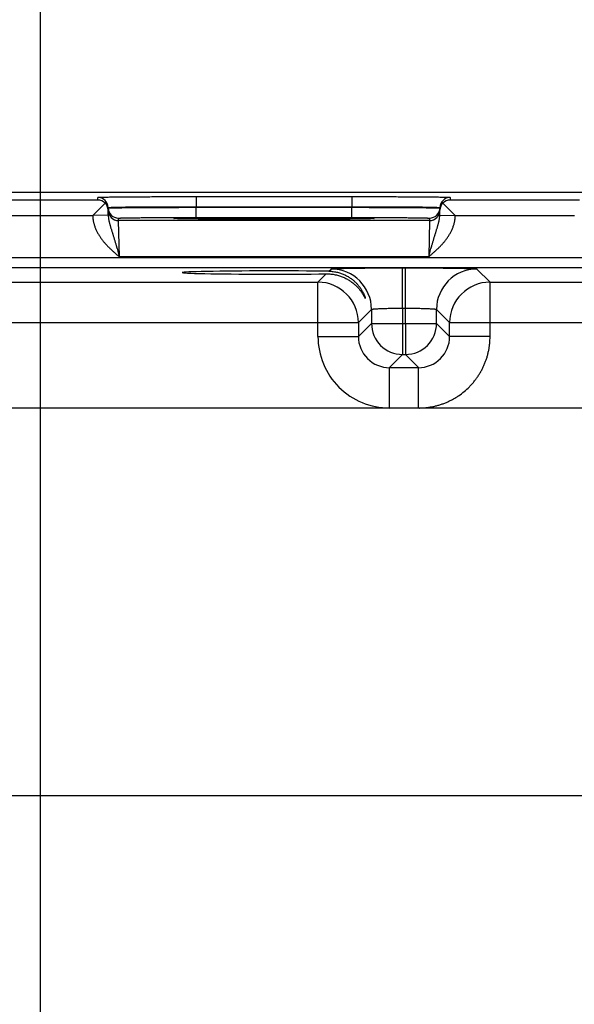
# Model space of a CAD drawing. Header units: inches. Extents: x 0 to 34, y 0 to 22.
# Tile 27 of 118: x 10.8 to 11.9, y 16.3 to 18.2. Entities that reach past the tile are written whole.
import ezdxf

# ---------------------------------------------------------------- set-up
doc = ezdxf.new("R2010")
doc.units = ezdxf.units.IN
doc.header["$LTSCALE"] = 1.87
doc.header["$MEASUREMENT"] = 0
doc.layers.get('0').update_dxf_attribs({"linetype": 'CONTINUOUS'})
doc.layers.add('DIMENSIONS', color=7, linetype='CONTINUOUS')
doc.styles.get("Standard").update_dxf_attribs({"font": 'txt', "width": 0.8})
doc.dimstyles.new('DIMSTYLE_1', dxfattribs={"dimtxt": 0.125, "dimasz": 0.18, "dimexe": 0.18, "dimexo": 0.0625, "dimgap": 0.09, "dimtad": 0, "dimtih": 1, "dimtoh": 1, "dimzin": 4, "dimdsep": 46, "dimtxsty": 'STANDARD', "dimblk": '_FILLED', "dimblk1": '_FILLED', "dimblk2": '_FILLED', "dimcen": 0.09, "dimadec": 0, "dimazin": 0, "dimtp": 0.01, "dimtm": 0.01, "dimtfac": 1, "dimtofl": 0, "dimtmove": 0, "dimatfit": 3, "dimldrblk": '_FILLED', "dimfxl": 1, "dimtolj": 1, "dimtzin": 4, "dimarcsym": 0})

# ---------------------------------------------------------------- blocks, each defined once
blk = doc.blocks.new('*D12')
at = {"layer": 'DIMENSIONS', "color": 2, "linetype": 'CONTINUOUS'}
blk.add_line((10.83, 16.2021), (10.83, 18.551), dxfattribs=at)
at = {"layer": 'DIMENSIONS', "color": 2, "linetype": 'CONTINUOUS', "insert": (10.7675, 18.6135), "char_height": 0.125, "width": 1.225, "attachment_point": 1, "rotation": 90, "line_spacing_factor": 0.9}
blk.add_mtext('5.13{\\Ftxt.shx;\\W1.000000;\\H0.125000; }[130.3]', dxfattribs=at)
blk = doc.blocks.new('_FILLED')
at = {"color": 0, "linetype": 'BYBLOCK'}
blk.add_solid([(0, 0), (-1, 0.174), (-1, -0.174)], dxfattribs=at)
blk = doc.blocks.new('*D13')
at = {"layer": 'DIMENSIONS', "color": 2, "linetype": 'CONTINUOUS'}
blk.add_line((12.69, 16.2021), (12.69, 18.551), dxfattribs=at)
at = {"layer": 'DIMENSIONS', "color": 2, "linetype": 'CONTINUOUS', "insert": (12.6275, 18.6135), "char_height": 0.125, "width": 1.225, "attachment_point": 1, "rotation": 90, "line_spacing_factor": 0.9}
blk.add_mtext('6.99{\\Ftxt.shx;\\W1.000000;\\H0.125000; }[177.6]', dxfattribs=at)
blk = doc.blocks.new('*D14')
at = {"layer": 'DIMENSIONS', "color": 2, "linetype": 'CONTINUOUS'}
blk.add_line((16.41, 16.2021), (16.41, 18.551), dxfattribs=at)
at = {"layer": 'DIMENSIONS', "color": 2, "linetype": 'CONTINUOUS', "insert": (16.3475, 18.6135), "char_height": 0.125, "width": 1.325, "attachment_point": 1, "rotation": 90, "line_spacing_factor": 0.9}
blk.add_mtext('10.71{\\Ftxt.shx;\\W1.000000;\\H0.125000; }[272.1]', dxfattribs=at)

msp = doc.modelspace()

# ---------------------------------------------------------------- linework, layer by layer
at = {"color": 7, "linetype": 'CONTINUOUS'}
for p, q in [((17.522, 17.8635), (8.5321, 17.8635)), ((10.9408, 17.8491), (10.9407, 17.8541)), ((11.1307, 17.8557), (11.1307, 17.8361)), ((11.1307, 17.8557), (11.4314, 17.8557)), ((11.4314, 17.8557), (11.4314, 17.8361)), ((11.6214, 17.8541), (11.6213, 17.8491)), ((10.6913, 17.8491), (10.9408, 17.8491)), ((10.9547, 17.8432), (10.931, 17.8191)), ((11.1307, 17.8361), (11.4314, 17.8361)), ((11.1307, 17.835), (11.1307, 17.8361)), ((11.1307, 17.8154), (11.1307, 17.835)), ((11.1307, 17.835), (11.4314, 17.835)), ((11.4314, 17.835), (11.4314, 17.8361)), ((11.4314, 17.8154), (11.4314, 17.835)), ((11.6073, 17.8432), (11.631, 17.8191)), ((11.6213, 17.8491), (11.8708, 17.8491)), ((10.7011, 17.8191), (10.931, 17.8191)), ((10.961, 17.8197), (10.931, 17.8191)), ((10.961, 17.8197), (10.9607, 17.8344)), ((11.6011, 17.8197), (11.6014, 17.8344)), ((11.6011, 17.8197), (11.631, 17.8191)), ((11.6311, 17.8191), (11.861, 17.8191)), ((10.9808, 17.8094), (10.9807, 17.8141)), ((11.5813, 17.8094), (10.9808, 17.8094)), ((10.9824, 17.7394), (10.9808, 17.8094)), ((11.0896, 17.8133), (11.0873, 17.8135)), ((11.0901, 17.8133), (11.0899, 17.8133)), ((11.0904, 17.8132), (11.0901, 17.8133)), ((11.0908, 17.8132), (11.0904, 17.8132)), ((11.0913, 17.8132), (11.0908, 17.8132)), ((11.0922, 17.8131), (11.0913, 17.8132)), ((11.0934, 17.8131), (11.0922, 17.8131)), ((11.0953, 17.813), (11.0934, 17.8131)), ((11.0978, 17.813), (11.0953, 17.813)), ((11.101, 17.8129), (11.0978, 17.813)), ((11.1051, 17.8128), (11.101, 17.8129)), ((11.109, 17.8127), (11.1051, 17.8128)), ((11.1137, 17.8127), (11.109, 17.8127)), ((11.1194, 17.8126), (11.1137, 17.8127)), ((11.1266, 17.8125), (11.1194, 17.8126)), ((11.1357, 17.8124), (11.1266, 17.8125)), ((11.1307, 17.8154), (11.4314, 17.8154)), ((11.1433, 17.8123), (11.1357, 17.8124)), ((11.1522, 17.8123), (11.1433, 17.8123)), ((11.1617, 17.8122), (11.1522, 17.8123)), ((11.1716, 17.8121), (11.1617, 17.8122)), ((11.182, 17.8121), (11.1716, 17.8121)), ((11.1928, 17.812), (11.182, 17.8121)), ((11.2039, 17.812), (11.1928, 17.812)), ((11.2154, 17.8119), (11.2039, 17.812)), ((11.2272, 17.8119), (11.2154, 17.8119)), ((11.2391, 17.8119), (11.2272, 17.8119)), ((11.2512, 17.8118), (11.2391, 17.8119)), ((11.2635, 17.8118), (11.2512, 17.8118)), ((11.2758, 17.8118), (11.2635, 17.8118)), ((11.2882, 17.8118), (11.2758, 17.8118)), ((11.3005, 17.8118), (11.2882, 17.8118)), ((11.3127, 17.8118), (11.3005, 17.8118)), ((11.3248, 17.8119), (11.3127, 17.8118)), ((11.3367, 17.8119), (11.3248, 17.8119)), ((11.3485, 17.8119), (11.3367, 17.8119)), ((11.36, 17.812), (11.3485, 17.8119)), ((11.3707, 17.812), (11.36, 17.812)), ((11.3848, 17.8121), (11.3707, 17.812)), ((11.3966, 17.8122), (11.3848, 17.8121)), ((11.4062, 17.8122), (11.3966, 17.8122)), ((11.4145, 17.8123), (11.4062, 17.8122)), ((11.4237, 17.8124), (11.4145, 17.8123)), ((11.4313, 17.8125), (11.4237, 17.8124)), ((11.4378, 17.8125), (11.4313, 17.8125)), ((11.4435, 17.8126), (11.4378, 17.8125)), ((11.4495, 17.8127), (11.4435, 17.8126)), ((11.4546, 17.8128), (11.4495, 17.8127)), ((11.4588, 17.8128), (11.4546, 17.8128)), ((11.4623, 17.8129), (11.4588, 17.8128)), ((11.4652, 17.813), (11.4623, 17.8129)), ((11.4675, 17.8131), (11.4652, 17.813)), ((11.469, 17.8131), (11.4675, 17.8131)), ((11.4702, 17.8132), (11.469, 17.8131)), ((11.4709, 17.8132), (11.4702, 17.8132)), ((11.4715, 17.8132), (11.4709, 17.8132)), ((11.4718, 17.8132), (11.4715, 17.8132)), ((11.472, 17.8133), (11.4718, 17.8132)), ((11.4722, 17.8133), (11.472, 17.8133)), ((11.4724, 17.8133), (11.4722, 17.8133)), ((11.4725, 17.8133), (11.4724, 17.8133)), ((11.4747, 17.8135), (11.4725, 17.8133)), ((11.5813, 17.8094), (11.5797, 17.7394)), ((11.5814, 17.8141), (11.5813, 17.8094)), ((17.3177, 17.7372), (9.9195, 17.7372)), ((11.5797, 17.7394), (10.9824, 17.7394)), ((17.3177, 17.7182), (9.9195, 17.7182)), ((11.3659, 17.6904), (11.382, 17.7065)), ((11.387, 17.7115), (11.3913, 17.7158)), ((11.5293, 17.6401), (11.5293, 17.7181)), ((11.5293, 17.7181), (11.5348, 17.7181)), ((11.5348, 17.6401), (11.5348, 17.7181)), ((11.6728, 17.7158), (11.6982, 17.6904)), ((10.7682, 17.6904), (11.3659, 17.6904)), ((11.3659, 17.5854), (11.3659, 17.6904)), ((11.6982, 17.5854), (11.6982, 17.6904)), ((11.6982, 17.6904), (12.2959, 17.6904)), ((11.4693, 17.6378), (11.4439, 17.6124)), ((11.4693, 17.6378), (11.4693, 17.6107)), ((11.5293, 17.6401), (11.5293, 17.6107)), ((11.5293, 17.6401), (11.5348, 17.6401)), ((11.5348, 17.6107), (11.5348, 17.6401)), ((11.5948, 17.6107), (11.5948, 17.6378)), ((11.5948, 17.6378), (11.6202, 17.6124)), ((10.6902, 17.6124), (11.4439, 17.6124)), ((11.4439, 17.6124), (11.4439, 17.5854)), ((11.4693, 17.6107), (11.4439, 17.5854)), ((11.4693, 17.6107), (11.5948, 17.6107)), ((11.5293, 17.6107), (11.5293, 17.5508)), ((11.5348, 17.6107), (11.5348, 17.5508)), ((11.5948, 17.6107), (11.6202, 17.5854)), ((11.6202, 17.5854), (11.6202, 17.6124)), ((11.6202, 17.6124), (12.3739, 17.6124)), ((11.3659, 17.5854), (11.4439, 17.5854)), ((11.6982, 17.5854), (11.6202, 17.5854)), ((11.5293, 17.5508), (11.5039, 17.5254)), ((11.5293, 17.5508), (11.5348, 17.5508)), ((11.5348, 17.5508), (11.5602, 17.5254)), ((11.5039, 17.4474), (11.5039, 17.5254)), ((11.5039, 17.5254), (11.5602, 17.5254)), ((11.5602, 17.4474), (11.5602, 17.5254)), ((17.1619, 17.4474), (10.0753, 17.4474)), ((10.0753, 16.6994), (17.1619, 16.6994))]:
    msp.add_line(p, q, dxfattribs=at)
for points in [[(11.0899, 17.8133), (11.0897, 17.8133), (11.0897, 17.8133), (11.0896, 17.8133), (11.0896, 17.8133)], [(11.4725, 17.8133), (11.4725, 17.8133), (11.4725, 17.8133), (11.4725, 17.8133)]]:
    msp.add_lwpolyline(points, dxfattribs=at)
for centre, radius, start, end in [((10.9407, 17.8341), 0.02, 1.0012, 90.0013), ((11.6214, 17.8341), 0.02, 89.9987, 178.9988), ((10.9406, 17.8288), 0.0202, 45.4189, 89.3143), ((10.9411, 17.829), 0.0197, 1.0498, 46.2249), ((11.6209, 17.829), 0.0197, 133.7752, 178.9502), ((11.6215, 17.8288), 0.0202, 90.6857, 134.5811), ((10.9807, 17.8341), 0.02, 181.0012, 270.0013), ((10.9808, 17.8294), 0.02, 181.2126, 270.0013), ((11.5813, 17.8294), 0.02, 269.9987, 358.7928), ((11.5814, 17.8341), 0.02, 269.9987, 358.9988), ((11.0943, 17.8962), 0.0831, 266.7304, 266.8794), ((11.4747, 17.7985), 0.015, 89.9998, 100.6378), ((11.4679, 17.8941), 0.0809, 273.1185, 273.2776), ((11.3913, 17.6377), 0.078, 0.0209, 89.9791), ((11.6728, 17.6377), 0.078, 90.0209, 179.9791), ((11.3659, 17.6124), 0.078, 0.0209, 89.9791), ((11.6982, 17.6124), 0.078, 90.0209, 179.9791), ((11.5293, 17.6108), 0.06, 180.0209, 269.9791), ((11.5348, 17.6108), 0.06, 270.0209, 359.9791), ((11.5039, 17.5854), 0.138, 179.9965, 270.0037), ((11.5039, 17.5853), 0.06, 179.9638, 270.0362), ((11.5602, 17.5853), 0.06, 269.9638, 0.0362)]:
    msp.add_arc(centre, radius, start, end, dxfattribs=at)
msp.add_ellipse((11.281, 17.709), major_axis=(0.1771, 0), ratio=0.017455, start_param=0.929285, end_param=5.318993, dxfattribs=at)
for points, knots in [([(10.9407, 17.8541), (10.9407, 17.8541), (10.9407, 17.8541), (10.9407, 17.8541), (10.9407, 17.8541), (10.9407, 17.8541), (10.9408, 17.8541), (10.9408, 17.8541), (10.9408, 17.8541), (10.9409, 17.8541), (10.941, 17.8542), (10.9411, 17.8542), (10.9412, 17.8542), (10.9414, 17.8542), (10.9417, 17.8542), (10.9422, 17.8543), (10.9428, 17.8543), (10.9435, 17.8544), (10.9444, 17.8544), (10.9454, 17.8544), (10.9464, 17.8545), (10.9476, 17.8545), (10.9489, 17.8546), (10.9503, 17.8546), (10.9518, 17.8546), (10.9535, 17.8547), (10.9558, 17.8547), (10.9591, 17.8548), (10.9633, 17.8549), (10.9678, 17.8549), (10.9728, 17.855), (10.9782, 17.8551), (10.9839, 17.8551), (10.99, 17.8552), (10.9964, 17.8552), (11.0032, 17.8553), (11.0128, 17.8554), (11.0255, 17.8555), (11.0414, 17.8555), (11.0582, 17.8556), (11.0757, 17.8557), (11.0937, 17.8557), (11.1121, 17.8557), (11.1245, 17.8557), (11.1307, 17.8557)], [0, 0, 0, 0, 0.000056, 0.000092, 0.000134, 0.000241, 0.000383, 0.000559, 0.000772, 0.001022, 0.001308, 0.001991, 0.002823, 0.003804, 0.004935, 0.007643, 0.010948, 0.014847, 0.019338, 0.02442, 0.030088, 0.03634, 0.043173, 0.050581, 0.058561, 0.067109, 0.076217, 0.096099, 0.118157, 0.142341, 0.168591, 0.196844, 0.227033, 0.259085, 0.292923, 0.328465, 0.365625, 0.44444, 0.528608, 0.617319, 0.709716, 0.80491, 0.901983, 1, 1, 1, 1]), ([(11.4314, 17.8557), (11.4376, 17.8557), (11.45, 17.8557), (11.4684, 17.8557), (11.4864, 17.8557), (11.5039, 17.8556), (11.5207, 17.8555), (11.5366, 17.8555), (11.5493, 17.8554), (11.5589, 17.8553), (11.5656, 17.8552), (11.5721, 17.8552), (11.5782, 17.8551), (11.5839, 17.8551), (11.5892, 17.855), (11.5942, 17.8549), (11.5988, 17.8549), (11.603, 17.8548), (11.6062, 17.8547), (11.6086, 17.8547), (11.6102, 17.8546), (11.6118, 17.8546), (11.6132, 17.8546), (11.6145, 17.8545), (11.6156, 17.8545), (11.6167, 17.8544), (11.6177, 17.8544), (11.6185, 17.8544), (11.6193, 17.8543), (11.6199, 17.8543), (11.6204, 17.8542), (11.6207, 17.8542), (11.6208, 17.8542), (11.621, 17.8542), (11.6211, 17.8542), (11.6212, 17.8541), (11.6212, 17.8541), (11.6213, 17.8541), (11.6213, 17.8541), (11.6213, 17.8541), (11.6213, 17.8541), (11.6214, 17.8541), (11.6214, 17.8541), (11.6214, 17.8541), (11.6214, 17.8541)], [0, 0, 0, 0, 0.098017, 0.19509, 0.290284, 0.382681, 0.471392, 0.55556, 0.634375, 0.671535, 0.707077, 0.740915, 0.772967, 0.803156, 0.831409, 0.857659, 0.881843, 0.903901, 0.923783, 0.932891, 0.941439, 0.949419, 0.956827, 0.96366, 0.969912, 0.97558, 0.980662, 0.985153, 0.989052, 0.992357, 0.995065, 0.996196, 0.997177, 0.998009, 0.998692, 0.998978, 0.999228, 0.999441, 0.999617, 0.999759, 0.999866, 0.999908, 0.999944, 1, 1, 1, 1]), ([(10.9607, 17.8344), (10.9607, 17.8344), (10.9607, 17.8344), (10.9607, 17.8345), (10.9607, 17.8345), (10.9608, 17.8345), (10.9608, 17.8345), (10.9608, 17.8345), (10.9609, 17.8345), (10.9609, 17.8345), (10.961, 17.8345), (10.9612, 17.8346), (10.9613, 17.8346), (10.9615, 17.8346), (10.9617, 17.8346), (10.962, 17.8347), (10.9623, 17.8347), (10.9627, 17.8347), (10.9632, 17.8348), (10.964, 17.8348), (10.9649, 17.8349), (10.9658, 17.8349), (10.9669, 17.8349), (10.968, 17.835), (10.9693, 17.835), (10.9712, 17.8351), (10.9738, 17.8352), (10.9771, 17.8353), (10.9809, 17.8353), (10.985, 17.8354), (10.9894, 17.8355), (10.9942, 17.8356), (10.9994, 17.8356), (11.0048, 17.8357), (11.0106, 17.8357), (11.0166, 17.8358), (11.0252, 17.8359), (11.0365, 17.8359), (11.0508, 17.836), (11.0658, 17.8361), (11.0815, 17.8361), (11.0976, 17.8361), (11.1141, 17.8361), (11.1251, 17.8361), (11.1307, 17.8361)], [0, 0, 0, 0, 0.000074, 0.000165, 0.000283, 0.000432, 0.000615, 0.000833, 0.001086, 0.001376, 0.002065, 0.002902, 0.003887, 0.005021, 0.006303, 0.007733, 0.009313, 0.011041, 0.014942, 0.019435, 0.024517, 0.030186, 0.036439, 0.043271, 0.050679, 0.058658, 0.076312, 0.096191, 0.118246, 0.142426, 0.168672, 0.196922, 0.227107, 0.259155, 0.292989, 0.328526, 0.365683, 0.44449, 0.52865, 0.617353, 0.709742, 0.804928, 0.901992, 1, 1, 1, 1]), ([(10.9607, 17.8337), (10.9607, 17.8337), (10.9607, 17.8337), (10.9607, 17.8337), (10.9607, 17.8337), (10.9608, 17.8337), (10.9608, 17.8337), (10.9608, 17.8337), (10.9608, 17.8337), (10.9609, 17.8337), (10.9609, 17.8338), (10.961, 17.8338), (10.9612, 17.8338), (10.9614, 17.8338), (10.9615, 17.8338), (10.9618, 17.8338), (10.962, 17.8338), (10.9623, 17.8338), (10.9627, 17.8339), (10.9633, 17.8339), (10.964, 17.8339), (10.9649, 17.8339), (10.9658, 17.8339), (10.9669, 17.834), (10.9681, 17.834), (10.9693, 17.834), (10.9707, 17.834), (10.9721, 17.8341), (10.9743, 17.8341), (10.9772, 17.8342), (10.9809, 17.8342), (10.985, 17.8342), (10.9895, 17.8343), (10.9943, 17.8343), (10.9994, 17.8344), (11.0048, 17.8344), (11.0106, 17.8345), (11.0166, 17.8345), (11.0252, 17.8346), (11.0365, 17.8347), (11.0508, 17.8347), (11.0658, 17.8348), (11.0815, 17.8349), (11.0976, 17.8349), (11.1141, 17.835), (11.1251, 17.835), (11.1307, 17.835)], [0, 0, 0, 0, 0.000039, 0.000068, 0.000105, 0.000205, 0.000341, 0.000513, 0.000722, 0.000969, 0.001252, 0.001932, 0.002761, 0.00374, 0.004868, 0.006146, 0.007574, 0.009151, 0.010876, 0.014774, 0.019265, 0.024346, 0.030014, 0.036267, 0.0431, 0.050509, 0.05849, 0.067038, 0.076148, 0.096032, 0.118094, 0.14228, 0.168533, 0.19679, 0.226982, 0.259037, 0.292878, 0.328423, 0.365586, 0.444407, 0.528581, 0.617296, 0.709699, 0.804898, 0.901977, 1, 1, 1, 1]), ([(11.4314, 17.8361), (11.437, 17.8361), (11.448, 17.8361), (11.4645, 17.8361), (11.4806, 17.8361), (11.4963, 17.8361), (11.5113, 17.836), (11.5256, 17.8359), (11.5369, 17.8359), (11.5455, 17.8358), (11.5515, 17.8357), (11.5573, 17.8357), (11.5627, 17.8356), (11.5678, 17.8356), (11.5726, 17.8355), (11.5771, 17.8354), (11.5812, 17.8353), (11.5849, 17.8353), (11.5883, 17.8352), (11.5909, 17.8351), (11.5928, 17.835), (11.594, 17.835), (11.5952, 17.8349), (11.5963, 17.8349), (11.5972, 17.8349), (11.5981, 17.8348), (11.5988, 17.8348), (11.5994, 17.8347), (11.5998, 17.8347), (11.6001, 17.8347), (11.6003, 17.8346), (11.6005, 17.8346), (11.6007, 17.8346), (11.6009, 17.8346), (11.601, 17.8345), (11.6011, 17.8345), (11.6012, 17.8345), (11.6013, 17.8345), (11.6013, 17.8345), (11.6013, 17.8345), (11.6013, 17.8345), (11.6014, 17.8345), (11.6014, 17.8344), (11.6014, 17.8344), (11.6014, 17.8344)], [0, 0, 0, 0, 0.098008, 0.195072, 0.290258, 0.382647, 0.47135, 0.55551, 0.634317, 0.671474, 0.707011, 0.740845, 0.772893, 0.803078, 0.831328, 0.857574, 0.881754, 0.903809, 0.923688, 0.941342, 0.949321, 0.956729, 0.963561, 0.969814, 0.975483, 0.980565, 0.985058, 0.988959, 0.990687, 0.992267, 0.993697, 0.994979, 0.996113, 0.997098, 0.997935, 0.998624, 0.998914, 0.999167, 0.999385, 0.999568, 0.999717, 0.999835, 0.999926, 1, 1, 1, 1]), ([(11.4314, 17.835), (11.4369, 17.835), (11.448, 17.835), (11.4644, 17.8349), (11.4806, 17.8349), (11.4962, 17.8348), (11.5113, 17.8347), (11.5255, 17.8347), (11.5369, 17.8346), (11.5455, 17.8345), (11.5515, 17.8345), (11.5572, 17.8344), (11.5627, 17.8344), (11.5678, 17.8343), (11.5726, 17.8343), (11.5771, 17.8342), (11.5812, 17.8342), (11.5849, 17.8342), (11.5878, 17.8341), (11.5899, 17.8341), (11.5914, 17.834), (11.5928, 17.834), (11.594, 17.834), (11.5952, 17.834), (11.5962, 17.8339), (11.5972, 17.8339), (11.5981, 17.8339), (11.5988, 17.8339), (11.5994, 17.8339), (11.5998, 17.8338), (11.6001, 17.8338), (11.6003, 17.8338), (11.6005, 17.8338), (11.6007, 17.8338), (11.6009, 17.8338), (11.601, 17.8338), (11.6011, 17.8338), (11.6012, 17.8337), (11.6012, 17.8337), (11.6013, 17.8337), (11.6013, 17.8337), (11.6013, 17.8337), (11.6013, 17.8337), (11.6013, 17.8337), (11.6014, 17.8337), (11.6014, 17.8337), (11.6014, 17.8337)], [0, 0, 0, 0, 0.098023, 0.195102, 0.290301, 0.382704, 0.471419, 0.555593, 0.634414, 0.671577, 0.707122, 0.740963, 0.773018, 0.80321, 0.831467, 0.85772, 0.881906, 0.903968, 0.923852, 0.932962, 0.94151, 0.949491, 0.9569, 0.963733, 0.969986, 0.975654, 0.980735, 0.985226, 0.989124, 0.990849, 0.992426, 0.993854, 0.995132, 0.99626, 0.997239, 0.998068, 0.998748, 0.999031, 0.999278, 0.999487, 0.999659, 0.999795, 0.999895, 0.999932, 0.999961, 1, 1, 1, 1]), ([(10.931, 17.8191), (10.931, 17.8185), (10.931, 17.8175), (10.9311, 17.816), (10.9312, 17.8145), (10.9314, 17.8129), (10.9316, 17.8114), (10.9319, 17.8094), (10.9322, 17.8074), (10.9327, 17.8054), (10.9332, 17.8034), (10.9341, 17.8), (10.9358, 17.7952), (10.9382, 17.7896), (10.9411, 17.7841), (10.9438, 17.7798), (10.9461, 17.7764), (10.9478, 17.7739), (10.9497, 17.7715), (10.9516, 17.7691), (10.9536, 17.7668), (10.9556, 17.7645), (10.9577, 17.7622), (10.9598, 17.76), (10.962, 17.7579), (10.9649, 17.755), (10.9686, 17.7515), (10.9731, 17.7474), (10.9777, 17.7434), (10.9808, 17.7407), (10.9824, 17.7394)], [0, 0, 0, 0, 0.015626, 0.031252, 0.046878, 0.062505, 0.078131, 0.093757, 0.125007, 0.140633, 0.156259, 0.18751, 0.249998, 0.312489, 0.374982, 0.437477, 0.468728, 0.499979, 0.531231, 0.562483, 0.593734, 0.624986, 0.656238, 0.687489, 0.718741, 0.749993, 0.812494, 0.874996, 0.937498, 1, 1, 1, 1]), ([(10.961, 17.8197), (10.961, 17.818), (10.9612, 17.8155), (10.9617, 17.8122), (10.9621, 17.8097), (10.9626, 17.8073), (10.9632, 17.8049), (10.9638, 17.8025), (10.9645, 17.8002), (10.9652, 17.7978), (10.9659, 17.7955), (10.9666, 17.7931), (10.9674, 17.7907), (10.9681, 17.7883), (10.9689, 17.7859), (10.9696, 17.7835), (10.9704, 17.7811), (10.9711, 17.7786), (10.9719, 17.7761), (10.9727, 17.7736), (10.9734, 17.7711), (10.9742, 17.7685), (10.9749, 17.766), (10.9757, 17.7634), (10.9763, 17.7612), (10.9768, 17.7594), (10.9772, 17.7581), (10.9775, 17.7568), (10.9783, 17.7541), (10.979, 17.7515), (10.9798, 17.7488), (10.9802, 17.7475), (10.9805, 17.7461), (10.981, 17.7443), (10.9816, 17.7421), (10.9821, 17.7403), (10.9824, 17.7394)], [0, 0, 0, 0, 0.06052, 0.090457, 0.120221, 0.149857, 0.179404, 0.208909, 0.238413, 0.267957, 0.297579, 0.327318, 0.357202, 0.387262, 0.41752, 0.447999, 0.478715, 0.509675, 0.540886, 0.572356, 0.604084, 0.636059, 0.668276, 0.700724, 0.73339, 0.749798, 0.766254, 0.782754, 0.799297, 0.865833, 0.882544, 0.899278, 0.916033, 0.932805, 0.966389, 1, 1, 1, 1]), ([(11.5797, 17.7394), (11.58, 17.7403), (11.5804, 17.7421), (11.5811, 17.7443), (11.5816, 17.7461), (11.5821, 17.7479), (11.5829, 17.751), (11.5838, 17.7541), (11.5845, 17.7568), (11.5849, 17.7581), (11.5853, 17.7594), (11.5858, 17.7612), (11.5864, 17.7634), (11.5872, 17.766), (11.5879, 17.7685), (11.5887, 17.7711), (11.5894, 17.7736), (11.5902, 17.7761), (11.5909, 17.7786), (11.5916, 17.7807), (11.5921, 17.7823), (11.5926, 17.7839), (11.5932, 17.7859), (11.594, 17.7883), (11.5947, 17.7907), (11.5955, 17.7931), (11.5962, 17.7955), (11.5969, 17.7978), (11.5976, 17.8002), (11.5982, 17.8025), (11.5989, 17.8049), (11.5994, 17.8073), (11.6, 17.8097), (11.6004, 17.8122), (11.6009, 17.8155), (11.6011, 17.818), (11.6011, 17.8197)], [0, 0, 0, 0, 0.033611, 0.067195, 0.083967, 0.100722, 0.134167, 0.200703, 0.217246, 0.233746, 0.250202, 0.26661, 0.299276, 0.331724, 0.363941, 0.395916, 0.427644, 0.459114, 0.490325, 0.521285, 0.536673, 0.552001, 0.58248, 0.612738, 0.642798, 0.672682, 0.702421, 0.732043, 0.761587, 0.791091, 0.820596, 0.850143, 0.879779, 0.909543, 0.93948, 1, 1, 1, 1]), ([(11.5797, 17.7394), (11.5813, 17.7407), (11.5843, 17.7434), (11.5889, 17.7474), (11.5935, 17.7515), (11.5972, 17.755), (11.6001, 17.7579), (11.6023, 17.76), (11.6044, 17.7622), (11.6065, 17.7645), (11.6085, 17.7668), (11.6105, 17.7691), (11.6124, 17.7715), (11.6142, 17.7739), (11.616, 17.7764), (11.6183, 17.7798), (11.621, 17.7841), (11.6238, 17.7896), (11.6263, 17.7952), (11.628, 17.8), (11.6289, 17.8034), (11.6294, 17.8054), (11.6298, 17.8074), (11.6302, 17.8094), (11.6305, 17.8114), (11.6307, 17.8129), (11.6309, 17.8145), (11.631, 17.816), (11.6311, 17.8175), (11.6311, 17.8185), (11.6311, 17.8191)], [0, 0, 0, 0, 0.062502, 0.125004, 0.187506, 0.250007, 0.281259, 0.312511, 0.343762, 0.375014, 0.406266, 0.437517, 0.468769, 0.500021, 0.531272, 0.562523, 0.625018, 0.687511, 0.750002, 0.81249, 0.843741, 0.859367, 0.874993, 0.906243, 0.921869, 0.937495, 0.953122, 0.968748, 0.984374, 1, 1, 1, 1]), ([(10.9807, 17.8141), (10.9807, 17.8141), (10.9807, 17.8141), (10.9807, 17.8141), (10.9807, 17.8141), (10.9808, 17.8141), (10.9808, 17.8141), (10.9808, 17.8141), (10.9809, 17.8141), (10.9809, 17.8141), (10.981, 17.8141), (10.9811, 17.8142), (10.9813, 17.8142), (10.9815, 17.8142), (10.9819, 17.8142), (10.9824, 17.8142), (10.983, 17.8143), (10.9836, 17.8143), (10.9844, 17.8143), (10.9852, 17.8144), (10.9862, 17.8144), (10.9872, 17.8144), (10.9883, 17.8145), (10.99, 17.8145), (10.9922, 17.8146), (10.9952, 17.8146), (10.9985, 17.8147), (11.0021, 17.8147), (11.0061, 17.8148), (11.0103, 17.8148), (11.0148, 17.8149), (11.0196, 17.8149), (11.0247, 17.815), (11.03, 17.815), (11.0376, 17.8151), (11.0476, 17.8151), (11.0602, 17.8152), (11.0735, 17.8153), (11.0873, 17.8153), (11.1015, 17.8153), (11.116, 17.8154), (11.1258, 17.8154), (11.1307, 17.8154)], [0, 0, 0, 0, 0.00013, 0.00018, 0.000238, 0.000379, 0.000556, 0.000768, 0.001018, 0.001304, 0.001987, 0.002819, 0.003801, 0.004931, 0.007639, 0.010944, 0.014843, 0.019334, 0.024416, 0.030084, 0.036337, 0.043169, 0.050578, 0.058558, 0.076214, 0.096095, 0.118154, 0.142337, 0.168588, 0.196841, 0.22703, 0.259082, 0.29292, 0.328462, 0.365623, 0.444438, 0.528607, 0.617317, 0.709715, 0.804909, 0.901983, 1, 1, 1, 1]), ([(11.0873, 17.8135), (11.0873, 17.8135), (11.0873, 17.8135), (11.0873, 17.8135), (11.0874, 17.8135), (11.0874, 17.8135), (11.0874, 17.8136), (11.0874, 17.8136), (11.0875, 17.8136), (11.0875, 17.8136), (11.0876, 17.8136), (11.0877, 17.8136), (11.0879, 17.8136), (11.0881, 17.8137), (11.0884, 17.8137), (11.0888, 17.8137), (11.0895, 17.8138), (11.0902, 17.8138), (11.0911, 17.8138), (11.0921, 17.8139), (11.0932, 17.8139), (11.0944, 17.814), (11.0957, 17.814), (11.0971, 17.814), (11.0987, 17.8141), (11.1003, 17.8141), (11.1028, 17.8142), (11.1061, 17.8142), (11.1103, 17.8143), (11.115, 17.8144), (11.1201, 17.8145), (11.1256, 17.8145), (11.1314, 17.8146), (11.1376, 17.8147), (11.1442, 17.8147), (11.151, 17.8148), (11.1608, 17.8148), (11.1738, 17.8149), (11.19, 17.815), (11.2071, 17.8151), (11.225, 17.8151), (11.2434, 17.8152), (11.2621, 17.8152), (11.281, 17.8152), (11.3, 17.8152), (11.3187, 17.8152), (11.3371, 17.8151), (11.3549, 17.8151), (11.3721, 17.815), (11.3883, 17.8149), (11.4012, 17.8148), (11.411, 17.8148), (11.4179, 17.8147), (11.4245, 17.8147), (11.4307, 17.8146), (11.4365, 17.8145), (11.442, 17.8145), (11.4471, 17.8144), (11.4517, 17.8143), (11.456, 17.8142), (11.4593, 17.8142), (11.4617, 17.8141), (11.4634, 17.8141), (11.4649, 17.814), (11.4664, 17.814), (11.4677, 17.814), (11.4689, 17.8139), (11.47, 17.8139), (11.471, 17.8138), (11.4719, 17.8138), (11.4726, 17.8138), (11.4733, 17.8137), (11.4737, 17.8137), (11.474, 17.8137), (11.4742, 17.8136), (11.4744, 17.8136), (11.4745, 17.8136), (11.4746, 17.8136), (11.4746, 17.8136), (11.4747, 17.8136), (11.4747, 17.8136), (11.4747, 17.8135), (11.4747, 17.8135), (11.4747, 17.8135), (11.4747, 17.8135), (11.4747, 17.8135), (11.4747, 17.8135)], [0, 0, 0, 0, 0.000028, 0.000046, 0.000067, 0.000121, 0.000191, 0.00028, 0.000386, 0.000511, 0.000654, 0.000996, 0.001412, 0.001903, 0.002469, 0.003824, 0.005476, 0.007427, 0.009674, 0.012215, 0.015051, 0.018178, 0.021595, 0.025301, 0.029292, 0.033567, 0.038123, 0.048066, 0.059098, 0.071192, 0.084318, 0.098447, 0.113543, 0.129569, 0.146489, 0.16426, 0.18284, 0.222246, 0.264327, 0.308678, 0.354872, 0.402465, 0.450996, 0.5, 0.549004, 0.597535, 0.645128, 0.691322, 0.735673, 0.777754, 0.81716, 0.83574, 0.853511, 0.870431, 0.886457, 0.901553, 0.915682, 0.928808, 0.940902, 0.951934, 0.961877, 0.966433, 0.970708, 0.974699, 0.978405, 0.981822, 0.984949, 0.987785, 0.990326, 0.992573, 0.994524, 0.996176, 0.997531, 0.998097, 0.998588, 0.999004, 0.999346, 0.999489, 0.999614, 0.99972, 0.999809, 0.999879, 0.999933, 0.999954, 0.999972, 1, 1, 1, 1]), ([(11.4723, 17.8132), (11.4721, 17.8132), (11.4716, 17.8132), (11.4704, 17.8132), (11.4687, 17.8131), (11.4665, 17.813), (11.4638, 17.813), (11.4609, 17.8129), (11.4575, 17.8128), (11.4538, 17.8128), (11.4483, 17.8127), (11.4405, 17.8126), (11.4303, 17.8124), (11.4189, 17.8123), (11.4064, 17.8122), (11.393, 17.8121), (11.3734, 17.812), (11.3473, 17.8119), (11.3147, 17.8118), (11.281, 17.8118), (11.2474, 17.8118), (11.2148, 17.8119), (11.1887, 17.812), (11.1691, 17.8121), (11.1557, 17.8122), (11.1432, 17.8123), (11.1318, 17.8124), (11.1216, 17.8126), (11.1138, 17.8127), (11.1082, 17.8128), (11.1046, 17.8128), (11.1012, 17.8129), (11.0982, 17.813), (11.0956, 17.813), (11.0933, 17.8131), (11.0917, 17.8132), (11.0905, 17.8132), (11.09, 17.8132), (11.0898, 17.8132)], [0, 0, 0, 0, 0.001889, 0.004021, 0.009006, 0.014947, 0.021832, 0.029647, 0.038378, 0.048007, 0.058516, 0.08209, 0.108916, 0.138787, 0.171468, 0.206708, 0.24423, 0.324939, 0.411089, 0.500002, 0.588914, 0.675064, 0.755773, 0.793295, 0.828534, 0.861216, 0.891086, 0.917912, 0.941486, 0.951994, 0.961623, 0.970354, 0.978169, 0.985053, 0.990994, 0.995979, 0.998111, 1, 1, 1, 1]), ([(11.4314, 17.8154), (11.4363, 17.8154), (11.446, 17.8154), (11.4606, 17.8153), (11.4748, 17.8153), (11.4886, 17.8153), (11.5019, 17.8152), (11.5145, 17.8151), (11.5245, 17.8151), (11.532, 17.815), (11.5374, 17.815), (11.5424, 17.8149), (11.5472, 17.8149), (11.5518, 17.8148), (11.556, 17.8148), (11.5599, 17.8147), (11.5636, 17.8147), (11.5669, 17.8146), (11.5698, 17.8146), (11.5721, 17.8145), (11.5738, 17.8145), (11.5749, 17.8144), (11.5759, 17.8144), (11.5768, 17.8144), (11.5777, 17.8143), (11.5785, 17.8143), (11.5791, 17.8143), (11.5797, 17.8142), (11.5802, 17.8142), (11.5806, 17.8142), (11.5808, 17.8142), (11.5809, 17.8142), (11.5811, 17.8141), (11.5812, 17.8141), (11.5812, 17.8141), (11.5813, 17.8141), (11.5813, 17.8141), (11.5813, 17.8141), (11.5813, 17.8141), (11.5813, 17.8141), (11.5814, 17.8141), (11.5814, 17.8141), (11.5814, 17.8141)], [0, 0, 0, 0, 0.098017, 0.195091, 0.290285, 0.382683, 0.471393, 0.555562, 0.634377, 0.671538, 0.70708, 0.740918, 0.77297, 0.803159, 0.831412, 0.857663, 0.881846, 0.903905, 0.923786, 0.941442, 0.949422, 0.956831, 0.963663, 0.969916, 0.975584, 0.980666, 0.985157, 0.989056, 0.992361, 0.995069, 0.996199, 0.997181, 0.998013, 0.998696, 0.998982, 0.999232, 0.999444, 0.999621, 0.999762, 0.99982, 0.99987, 1, 1, 1, 1]), ([(11.382, 17.7065), (11.3835, 17.7065), (11.3865, 17.7065), (11.3909, 17.7062), (11.3952, 17.7056), (11.3994, 17.7049), (11.4034, 17.7039), (11.4085, 17.7025), (11.4145, 17.7003), (11.4213, 17.6971), (11.4274, 17.6934), (11.4329, 17.6895), (11.4371, 17.6859), (11.4402, 17.683), (11.4423, 17.6808), (11.4443, 17.6786), (11.4461, 17.6764), (11.4478, 17.6742), (11.4494, 17.6721), (11.4508, 17.67), (11.4519, 17.6682), (11.4527, 17.6669), (11.4533, 17.666), (11.4538, 17.665), (11.4543, 17.6642), (11.4548, 17.6633), (11.4552, 17.6626), (11.4556, 17.6618), (11.4559, 17.6613), (11.4561, 17.6609), (11.4563, 17.6606), (11.4564, 17.6603), (11.4565, 17.6601), (11.4567, 17.6599), (11.4568, 17.6597), (11.4569, 17.6595), (11.457, 17.6594), (11.457, 17.6592), (11.4571, 17.6592), (11.4571, 17.6591), (11.4572, 17.6591), (11.4572, 17.6591), (11.4572, 17.659), (11.4572, 17.659), (11.4573, 17.659), (11.4573, 17.659), (11.4573, 17.659), (11.4573, 17.6591), (11.4573, 17.6591), (11.4573, 17.6591), (11.4573, 17.6591), (11.4573, 17.6592)], [0, 0, 0, 0, 0.048093, 0.095091, 0.141009, 0.185866, 0.229688, 0.272501, 0.3552, 0.434225, 0.509783, 0.582024, 0.651013, 0.684282, 0.716702, 0.748235, 0.778826, 0.808398, 0.836844, 0.86402, 0.889735, 0.901969, 0.913737, 0.924997, 0.935698, 0.945787, 0.955203, 0.963879, 0.971744, 0.975349, 0.978724, 0.981859, 0.984745, 0.987372, 0.989733, 0.99182, 0.993626, 0.995146, 0.996377, 0.996884, 0.99732, 0.997686, 0.997986, 0.998225, 0.998416, 0.998584, 0.998762, 0.99898, 0.999254, 0.999593, 1, 1, 1, 1]), ([(11.387, 17.7115), (11.3885, 17.7115), (11.3913, 17.7114), (11.3955, 17.711), (11.3995, 17.7103), (11.4035, 17.7095), (11.4073, 17.7085), (11.4109, 17.7073), (11.4144, 17.706), (11.4188, 17.704), (11.424, 17.7013), (11.4298, 17.6976), (11.4349, 17.6935), (11.4395, 17.6892), (11.4429, 17.6854), (11.4454, 17.6824), (11.4471, 17.6801), (11.4487, 17.6778), (11.4501, 17.6755), (11.4515, 17.6733), (11.4526, 17.6711), (11.4537, 17.669), (11.4546, 17.667), (11.4553, 17.6654), (11.4558, 17.6642), (11.4561, 17.6633), (11.4564, 17.6626), (11.4566, 17.6618), (11.4568, 17.6612), (11.457, 17.6606), (11.4571, 17.6602), (11.4572, 17.6599), (11.4572, 17.6597), (11.4573, 17.6595), (11.4573, 17.6594), (11.4573, 17.6593), (11.4573, 17.6592), (11.4573, 17.6592)], [0, 0, 0, 0, 0.045855, 0.09065, 0.134413, 0.177176, 0.218973, 0.25984, 0.299815, 0.338935, 0.414725, 0.487482, 0.557395, 0.624572, 0.689013, 0.720173, 0.750576, 0.780168, 0.808872, 0.836587, 0.863176, 0.888457, 0.912195, 0.934085, 0.944221, 0.953744, 0.962593, 0.970702, 0.978001, 0.984418, 0.989885, 0.992242, 0.994337, 0.996164, 0.997719, 0.998998, 1, 1, 1, 1]), ([(11.3913, 17.7158), (11.3913, 17.7158), (11.3913, 17.7158), (11.3913, 17.7158), (11.3914, 17.7158), (11.3915, 17.7158), (11.3916, 17.7159), (11.3917, 17.7159), (11.3919, 17.7159), (11.3922, 17.716), (11.3926, 17.7161), (11.3931, 17.7161), (11.3937, 17.7162), (11.3944, 17.7162), (11.3951, 17.7163), (11.3959, 17.7163), (11.3968, 17.7164), (11.3982, 17.7165), (11.4001, 17.7166), (11.4026, 17.7167), (11.4054, 17.7168), (11.4084, 17.7169), (11.4118, 17.717), (11.4155, 17.7171), (11.4194, 17.7172), (11.4235, 17.7173), (11.428, 17.7174), (11.4343, 17.7175), (11.4428, 17.7176), (11.4536, 17.7177), (11.4651, 17.7179), (11.4772, 17.718), (11.4898, 17.718), (11.5027, 17.7181), (11.5159, 17.7181), (11.5248, 17.7181), (11.5293, 17.7181)], [0, 0, 0, 0, 0.000163, 0.000356, 0.000838, 0.001454, 0.002211, 0.003109, 0.004151, 0.006666, 0.009759, 0.013431, 0.01768, 0.022505, 0.027903, 0.033872, 0.040409, 0.047509, 0.063386, 0.081466, 0.101706, 0.124061, 0.148477, 0.174898, 0.203262, 0.233501, 0.265545, 0.299319, 0.371734, 0.450065, 0.533574, 0.621476, 0.712942, 0.807113, 0.9031, 1, 1, 1, 1]), ([(11.5348, 17.7181), (11.5393, 17.7181), (11.5482, 17.7181), (11.5614, 17.7181), (11.5743, 17.718), (11.5869, 17.718), (11.599, 17.7179), (11.6105, 17.7177), (11.6213, 17.7176), (11.6298, 17.7175), (11.6361, 17.7174), (11.6406, 17.7173), (11.6447, 17.7172), (11.6486, 17.7171), (11.6523, 17.717), (11.6557, 17.7169), (11.6587, 17.7168), (11.6615, 17.7167), (11.664, 17.7166), (11.6659, 17.7165), (11.6673, 17.7164), (11.6682, 17.7163), (11.669, 17.7163), (11.6697, 17.7162), (11.6704, 17.7162), (11.671, 17.7161), (11.6715, 17.7161), (11.6719, 17.716), (11.6722, 17.7159), (11.6724, 17.7159), (11.6725, 17.7159), (11.6726, 17.7158), (11.6727, 17.7158), (11.6728, 17.7158), (11.6728, 17.7158), (11.6728, 17.7158), (11.6728, 17.7158)], [0, 0, 0, 0, 0.0969, 0.192887, 0.287058, 0.378524, 0.466426, 0.549935, 0.628266, 0.700681, 0.734455, 0.766499, 0.796738, 0.825102, 0.851523, 0.875939, 0.898294, 0.918534, 0.936614, 0.952491, 0.959591, 0.966128, 0.972097, 0.977495, 0.98232, 0.986569, 0.990241, 0.993334, 0.995849, 0.996891, 0.997789, 0.998546, 0.999162, 0.999644, 0.999837, 1, 1, 1, 1]), ([(11.4693, 17.6378), (11.4693, 17.6378), (11.4693, 17.6378), (11.4694, 17.6379), (11.4694, 17.6379), (11.4694, 17.6379), (11.4695, 17.638), (11.4697, 17.638), (11.4699, 17.6381), (11.4701, 17.6381), (11.4703, 17.6382), (11.4706, 17.6382), (11.4709, 17.6383), (11.4714, 17.6384), (11.4721, 17.6385), (11.4731, 17.6386), (11.4742, 17.6387), (11.4754, 17.6388), (11.4767, 17.6389), (11.4782, 17.639), (11.4804, 17.6391), (11.4834, 17.6393), (11.4873, 17.6395), (11.4917, 17.6396), (11.4964, 17.6397), (11.5013, 17.6399), (11.5066, 17.64), (11.5121, 17.64), (11.5177, 17.6401), (11.5235, 17.6401), (11.5273, 17.6401), (11.5293, 17.6401)], [0, 0, 0, 0, 0.001207, 0.001961, 0.002833, 0.003829, 0.004956, 0.00761, 0.010815, 0.014577, 0.018901, 0.023788, 0.029238, 0.035251, 0.048954, 0.064874, 0.082978, 0.103228, 0.125578, 0.149979, 0.176374, 0.234899, 0.300612, 0.3729, 0.451087, 0.53444, 0.622177, 0.713473, 0.807469, 0.903279, 1, 1, 1, 1]), ([(11.5348, 17.6401), (11.5368, 17.6401), (11.5406, 17.6401), (11.5464, 17.6401), (11.552, 17.64), (11.5575, 17.64), (11.5627, 17.6399), (11.5677, 17.6397), (11.5724, 17.6396), (11.5768, 17.6395), (11.5807, 17.6393), (11.5837, 17.6391), (11.5859, 17.639), (11.5874, 17.6389), (11.5887, 17.6388), (11.5899, 17.6387), (11.591, 17.6386), (11.592, 17.6385), (11.5927, 17.6384), (11.5932, 17.6383), (11.5935, 17.6382), (11.5938, 17.6382), (11.594, 17.6381), (11.5942, 17.6381), (11.5944, 17.638), (11.5946, 17.638), (11.5946, 17.6379), (11.5947, 17.6379), (11.5947, 17.6379), (11.5948, 17.6378), (11.5948, 17.6378), (11.5948, 17.6378)], [0, 0, 0, 0, 0.096721, 0.192531, 0.286527, 0.377823, 0.46556, 0.548913, 0.6271, 0.699388, 0.765101, 0.823626, 0.850021, 0.874422, 0.896772, 0.917022, 0.935126, 0.951046, 0.964749, 0.970762, 0.976212, 0.981099, 0.985423, 0.989185, 0.99239, 0.995044, 0.996171, 0.997167, 0.998039, 0.998793, 1, 1, 1, 1]), ([(11.5614, 17.4474), (11.562, 17.4474), (11.5631, 17.4474), (11.5648, 17.4475), (11.5665, 17.4475), (11.5682, 17.4476), (11.5699, 17.4477), (11.5721, 17.4479), (11.5749, 17.4482), (11.5782, 17.4486), (11.5816, 17.4491), (11.5849, 17.4496), (11.5893, 17.4505), (11.5948, 17.4517), (11.6012, 17.4536), (11.6076, 17.4557), (11.6139, 17.4582), (11.62, 17.461), (11.626, 17.464), (11.6319, 17.4674), (11.6394, 17.4723), (11.6484, 17.479), (11.6567, 17.4866), (11.6629, 17.4931), (11.6672, 17.4982), (11.6714, 17.5036), (11.6752, 17.5091), (11.6788, 17.5148), (11.6821, 17.5207), (11.6851, 17.5267), (11.6878, 17.5328), (11.6903, 17.5391), (11.6924, 17.5455), (11.6941, 17.552), (11.6956, 17.5586), (11.6968, 17.5652), (11.6976, 17.5719), (11.6981, 17.5786), (11.6982, 17.5831), (11.6982, 17.5854)], [0, 0, 0, 0, 0.007813, 0.015627, 0.02344, 0.031254, 0.039067, 0.046881, 0.062507, 0.078134, 0.09376, 0.109387, 0.125014, 0.156264, 0.187515, 0.218766, 0.250017, 0.281268, 0.312519, 0.343769, 0.37502, 0.437503, 0.499986, 0.531237, 0.562488, 0.593739, 0.62499, 0.656241, 0.687492, 0.718742, 0.749993, 0.781244, 0.812495, 0.843746, 0.874997, 0.906247, 0.937498, 0.968749, 1, 1, 1, 1])]:
    msp.add_open_spline(points, degree=3, knots=knots, dxfattribs=at)

# ---------------------------------------------------------------- dimensions: what is measured, and where the dimension line sits
at = {"layer": 'DIMENSIONS', "color": 2, "linetype": 'CONTINUOUS'}
for feature_location, picture, middle in [((16.41, 16.2021), '*D14', (16.41, 19.276)), ((10.83, 16.2021), '*D12', (10.83, 19.226)), ((12.69, 16.2021), '*D13', (12.69, 19.226))]:
    dim = msp.add_ordinate_dim(feature_location=feature_location, offset=(0, 2.3489), dtype=1, origin=(5.6991, 16.1396), dimstyle='DIMSTYLE_1', dxfattribs=at)
    dim.commit()
    dim.dimension.update_dxf_attribs({"geometry": picture, "text_midpoint": middle})

doc.saveas('drawing.dxf')
